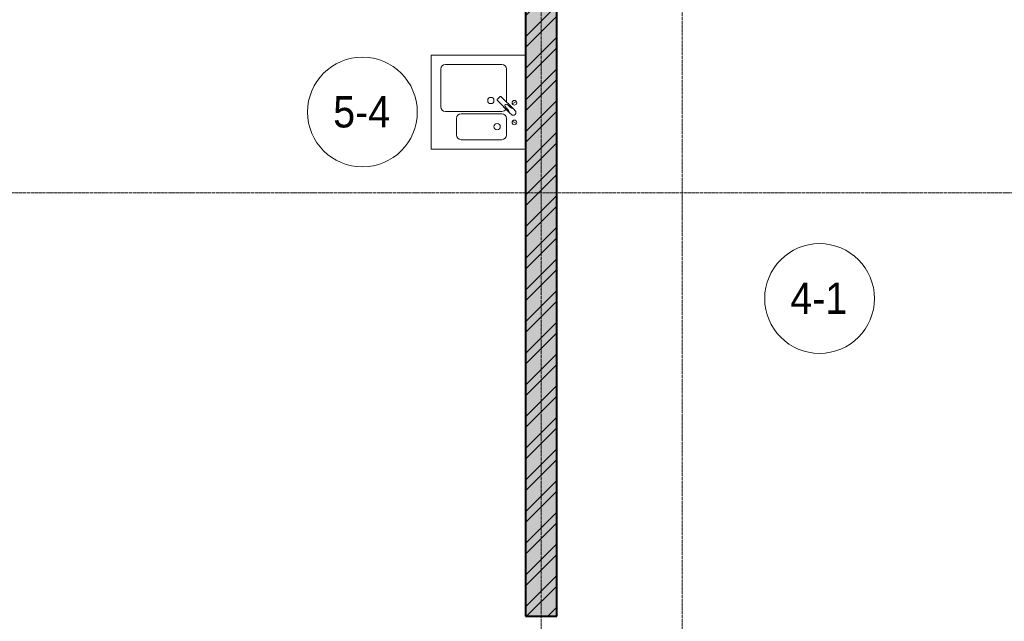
# Model space of a CAD drawing. Header units: millimetres. Extents: x 5617 to 113704, y 7718 to 156189.
# Tile 16 of 48: x 39249 to 45529, y 60568 to 64406. Entities that reach past the tile are written whole.
import ezdxf

# ---------------------------------------------------------------- set-up
doc = ezdxf.new("R2010")
doc.units = ezdxf.units.MM
doc.linetypes.add('ADSK_Линия сетки', pattern=[25, 20, -2.5, 0, -2.5])
doc.linetypes.add('Линия сетки', pattern=[25, 20, -2.5, 0, -2.5])
for name, color, linetype, lineweight in [('Марки помещений', 7, 'Continuous', 20), ('Оси', 7, 'Continuous', 9), ('Сантехнические приборы', 7, 'Continuous', 18), ('Стены разрез', 7, 'Continuous', 40)]:
    doc.layers.add(name, color=color, linetype=linetype, lineweight=lineweight)
doc.styles.add('Arial_3', font='arial.ttf', dxfattribs={"width": 0.9, "height": 200})

# ---------------------------------------------------------------- blocks, each defined once
blk = doc.blocks.new('MR_Мойка - Кухонная мойка-2560094-МКСС_K1_L02_4_800_')
at = {"layer": 'Сантехнические приборы', "color": 253, "true_color": 0xaaaaaa}
for p, q in [((-300, -50), (-300, 550)), ((-300, 550), (300, 550)), ((-300, -50), (-300, 550)), ((300, 550), (300, -50)), ((-60, 100), (-60, 460)), ((-30, 490), (210, 490)), ((240, 460), (240, 100)), ((-210, 390), (-104, 390)), ((-240, 100), (-240, 360)), ((-74, 360), (-74, 100)), ((-69.8, 48.2), (11.4, 129.4)), ((15.7, 129.4), (35.5, 109.6)), ((-104, 70), (-210, 70)), ((35.5, 105.4), (-45.7, 24.2)), ((210, 70), (0.1, 70)), ((-136.7, 6.7), (-122.6, 33.3)), ((-79, 39), (-69.8, 48.2)), ((-45.7, 24.2), (-55, 14.9)), ((2.7, 6.7), (-11.4, 33.3)), ((300, -50), (-300, -50))]:
    blk.add_line(p, q, dxfattribs=at)
for centre, radius, start, end in [((-30, 460), 30, 90, 180), ((210, 460), 30, 0, 90), ((-210, 360), 30, 90, 180), ((-104, 360), 30, 0, 90), ((10, 170), 20, 0, 180), ((-157, 130), 20, 0, 180), ((-157, 130), 20, 180, 0), ((10, 170), 20, 180, 0), ((13.5, 127.3), 3, 45, 135), ((13.5, 127.3), 3, 45, 135), ((-210, 100), 30, 180, 270), ((-104, 100), 30, 270, 0), ((-171.5, 230.2), 208.5, 299.18231, 313.4054), ((-30, 100), 30, 180, 241.44894), ((136.3, -77.5), 208.5, 136.5946, 150.81769), ((-21.7, 72.3), 9.19, 315, 135), ((33.3, 107.5), 3, 315, 45), ((33.3, 107.5), 3, 315, 45), ((210, 100), 30, 270, 0), ((-129.7, 20), 15, 0, 180), ((-129.7, 20), 15, 180, 0), ((-67, 26.9), 17, 135, 315), ((-4.3, 20), 15, 0, 180), ((-4.3, 20), 15, 180, 0)]:
    blk.add_arc(centre, radius, start, end, dxfattribs=at)
blk = doc.blocks.new('135_SLK_K1_AR_rvt-1-МКСС_K1_L02_4_800_')
at = {"layer": 'Стены разрез', "lineweight": 9, "true_color": 0xcccccc}
h = blk.add_hatch(dxfattribs=at)
h.set_pattern_fill('FP_1', color=254, style=0, pattern_type=2)
h.set_pattern_definition([(50, (0, 0), (218.62117, -19.1268), [22.86, -251.46]), (355, (0, 0), (-42.2919, 229.2684), [18.288, -201.168]), (100.451, (18.22, -1.6), (176.3311, 210.13963), [19.428, -213.708]), (46.184, (0, 60.96), (325.295, -50.4516), [34.29, -377.19]), (96.636, (27.1, 56.76), (284.883, 296.9127), [29.142, -320.562]), (351.184, (0, 60.96), (284.8858, 296.9107), [27.432, -301.752]), (21, (30.48, 45.72), (181.93753, -122.7183), [22.86, -251.46]), (326, (30.48, 45.72), (74.1622, 221.0262), [18.288, -201.168]), (71.451, (45.64, 35.5), (256.10035, 98.30526), [19.428, -213.708]), (37.5, (0, 0), (3.70639, 101.465895), [3.353, -195.377, 3.353, -200.863, -201.93]), (37.5, (0, 0), (3.70639, 101.465895), [-402.946, 3.353, -198.577]), (7.5, (0, 0), (80.18358, 120.21653), [3.353, -113.081, 3.353, -190.805, -76.962]), (7.5, (0, 0), (80.18358, 120.21653), [-310.591, 3.353, -73.609]), (327.5, (-67.97, 0), (162.70865, -6.87497), [3.353, -72.847, 3.353, -234.391, -315.468]), (327.5, (-67.97, 0), (162.70865, -6.87497), [-313.944, 3.353, -312.115]), (317.5, (-98.45, 0), (177.75468, 30.51183), [3.353, -95.707, 3.353, -154.534, -224.028]), (317.5, (-98.45, 0), (177.75468, 30.51183), [-256.946, 3.353, -220.675])])
h.paths.add_polyline_path([(25050, 60600), (25250, 60600), (25250, 64955), (25229.5, 64955), (25229.5, 65555), (25250, 65555), (25250, 66480), (25050, 66480), (25050, 61112.8)])
h = blk.add_hatch(dxfattribs=at)
h.set_pattern_fill('FP_3', color=254, style=0, pattern_type=2)
h.set_pattern_definition([(45, (0, 0), (-101.02788, 101.02788), []), (45, (67.35, 0), (-101.02788, 101.02788), [])])
h.paths.add_polyline_path([(25050, 60600), (25250, 60600), (25250, 64955), (25229.5, 64955), (25229.5, 65555), (25250, 65555), (25250, 66480), (25050, 66480), (25050, 61112.8)])
at = {"layer": 'Стены разрез', "color": 254, "true_color": 0xcccccc}
for p, q in [((25250, 60600), (25250, 66480)), ((25050, 64630), (25050, 60600)), ((25050, 60600), (25250, 60600))]:
    blk.add_line(p, q, dxfattribs=at)
at = {"layer": 'Сантехнические приборы', "color": 253, "lineweight": 18, "true_color": 0xaaaaaa, "rotation": 90}
blk.add_blockref('MR_Мойка - Кухонная мойка-2560094-МКСС_K1_L02_4_800_', (25000, 63880), dxfattribs=at)
blk = doc.blocks.new('050_Марка_Помещение - Номер-620969-МКСС_K1_L02_4_800_')
at = {"layer": 'Марки помещений'}
blk.add_circle((0, 0), 3.5, dxfattribs=at)

msp = doc.modelspace()

# ---------------------------------------------------------------- linework, layer by layer
at = {"layer": 'Оси', "linetype": 'Линия сетки'}
for p, q in [((42574.1, 54163.6), (42574.1, 82700)), ((43474.1, 54163.6), (43474.1, 82700))]:
    msp.add_line(p, q, dxfattribs=at)
at = {"layer": 'Оси', "linetype": 'ADSK_Линия сетки'}
msp.add_line((80704.2, 63300), (26311.9, 63300), dxfattribs=at)

# ---------------------------------------------------------------- block references
at = {"lineweight": 5}
msp.add_blockref('135_SLK_K1_AR_rvt-1-МКСС_K1_L02_4_800_', (17424.1, 0), dxfattribs=at)
at = {"layer": 'Марки помещений', "xscale": 99.99999999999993, "yscale": 99.99999999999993, "zscale": 99.99999999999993}
for p in [(41435, 63816.4), (44350.6, 62626.9)]:
    msp.add_blockref('050_Марка_Помещение - Номер-620969-МКСС_K1_L02_4_800_', p, dxfattribs=at)

# ---------------------------------------------------------------- texts
at = {"layer": 'Марки помещений', "lineweight": 9, "char_height": 200, "width": 447.342, "attachment_point": 1, "style": 'Arial_3'}
for s, insert in [('5-4', (41248.5, 63918.1)), ('4-1', (44164, 62728.7))]:
    msp.add_mtext(s, dxfattribs=dict(at, insert=insert))

doc.saveas('drawing.dxf')
